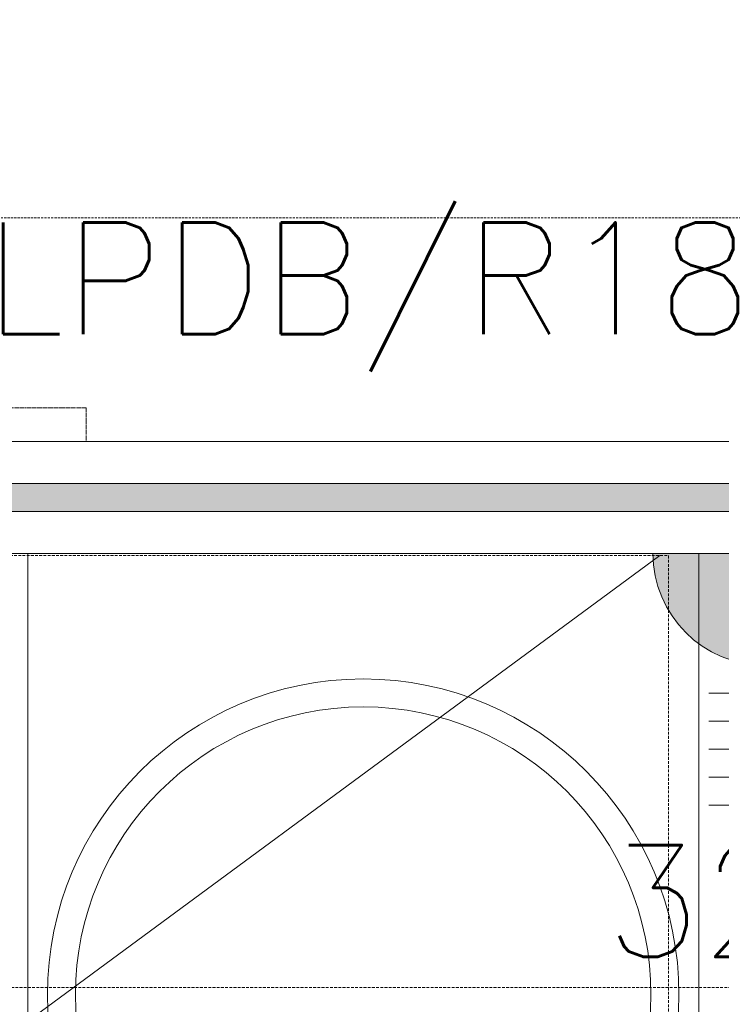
# Model space of a CAD drawing. Header units: millimetres. Extents: x -359 to 21654, y -24856 to 16255.
# Tile 19 of 31: x 8698 to 9325, y 2567 to 3447. Entities that reach past the tile are written whole.
import ezdxf
from ezdxf.enums import TextEntityAlignment as Align

# ---------------------------------------------------------------- set-up
doc = ezdxf.new("R2010")
doc.units = ezdxf.units.MM
doc.header["$MEASUREMENT"] = 0
for name, pattern in [('FP XREF (2)$0$( Hidden )', [0.375, 0.25, -0.125]), ('FP XREF (2)$0$HIDDEN', [0.375, 0.25, -0.125]), ('HIDDENX2', [0.75, 0.5, -0.25])]:
    doc.linetypes.add(name, pattern=pattern)
doc.layers.get('0').update_dxf_attribs({"color": 1, "lineweight": 5, "true_color": 0xff0000})
for name, color, linetype, lineweight, true_color in [('FP XREF (2)$0$A-COUNTER', 9, 'Continuous', 0, 0x808080), ('FP XREF (2)$0$A-Digital Display', 9, 'Continuous', 0, 0x808080), ('FP XREF (2)$0$A-EQUIP', 9, 'Continuous', 0, 0x808080), ('FP XREF (2)$0$A-JOINERY', 9, 'Continuous', 0, 0x808080), ('FP XREF (2)$0$CYAN', 9, 'Continuous', 0, 0x808080), ('FP XREF (2)$0$Exhaut Hoods', 9, 'Continuous', 0, 0x808080), ('FP XREF (2)$0$HATCH', 9, 'Continuous', 0, 0x808080), ('FP XREF (2)$0$XR-CP-DS$0$A-DOWN LIG', 9, 'Continuous', 0, 0x808080), ('M-MEP-ELPR-CKT', 7, 'HIDDENX2', 20, 0x960000), ('M-MEP-ELPR-SOCKET', 5, 'Continuous', 20, 0x0000ff)]:
    doc.layers.add(name, color=color, linetype=linetype, lineweight=lineweight, true_color=true_color)
doc.layers.add('M-MEP-ELSL-TEXT', color=7, linetype='Continuous', lineweight=20)
doc.layers.add('M-MEP-GEN', color=7, linetype='Continuous', lineweight=5)
doc.styles.add('Oswald Light', font='txt')
doc.styles.get("Standard").update_dxf_attribs({"font": 'romans.shx'})
doc.dimstyles.new('MDS-50', dxfattribs={"dimtxt": 100, "dimasz": 100, "dimexe": 50, "dimexo": 50, "dimgap": 25, "dimtad": 1, "dimdec": 0, "dimtxsty": 'Oswald Light', "dimcen": 0, "dimdle": 1.5875, "dimazin": 0, "dimtfac": 1, "dimtdec": 0, "dimtix": 1, "dimtmove": 0, "dimatfit": 0, "dimfxl": 1, "dimfrac": 2, "dimtolj": 1, "dimarcsym": 0})

# ---------------------------------------------------------------- blocks, each defined once
blk = doc.blocks.new('FP XREF (2)$0$A$C1ac69530')
at = {"layer": 'FP XREF (2)$0$HATCH'}
h = blk.add_hatch(color=256, dxfattribs=at)
h.dxf.hatch_style = 1
h.paths.add_polyline_path([(2000, -37.5), (300, -37.5), (300, -62.5), (2000, -62.5)])
h.paths.add_polyline_path([(4175, -687.5), (2300, -687.5), (2300, -712.5), (4175, -712.5), (5915, -712.5), (5915, -687.5)])
at = {"layer": 'FP XREF (2)$0$A-JOINERY'}
blk.add_lwpolyline([(5915, -687.5), (4175, -687.5), (2300, -687.5), (2300, -712.5), (4175, -712.5), (5915, -712.5)], close=True, dxfattribs=at)
blk = doc.blocks.new('FP XREF (2)$0$A$C807b513b')
at = {"layer": 'FP XREF (2)$0$A-EQUIP', "color": 0, "lineweight": -2}
for p, q in [((2515.08, -750), (3114.98, -750)), ((2515.08, -1500), (2515.08, -750)), ((3114.98, -750), (3114.98, -1500))]:
    blk.add_line(p, q, dxfattribs=at)
for radius in [282.26, 257.26]:
    blk.add_circle((2815.03, -1144.57), radius, dxfattribs=at)
blk = doc.blocks.new('FP XREF (2)$0$A$Ce5cdc398')
at = {"layer": 'FP XREF (2)$0$A-Digital Display', "linetype": 'FP XREF (2)$0$HIDDEN', "ltscale": 3}
blk.add_lwpolyline([(8557.5, -10410), (7807.5, -10410), (7807.5, -10380), (8557.5, -10380)], close=True, dxfattribs=at)
blk = doc.blocks.new('FP XREF (2)$0$A$Ce85b5983')
at = {"layer": 'FP XREF (2)$0$Exhaut Hoods', "linetype": 'FP XREF (2)$0$( Hidden )', "ltscale": 10}
blk.add_lwpolyline([(-9785.02, -10860), (-8420.02, -10860), (-8420.02, -11860), (-9785.02, -11860)], close=True, dxfattribs=at)
at = {"layer": 'FP XREF (2)$0$Exhaut Hoods'}
blk.add_lwpolyline([(-8427.75, -10860), (-9785.02, -11860)], dxfattribs=at)
blk = doc.blocks.new('FP XREF (2)')
at = {"layer": 'FP XREF (2)$0$A-COUNTER'}
for p, q in [((9805, 3070), (6190, 3070)), ((9805, 2970), (6090, 2970))]:
    blk.add_line(p, q, dxfattribs=at)
at = {"layer": 'FP XREF (2)$0$XR-CP-DS$0$A-DOWN LIG', "linetype": 'FP XREF (2)$0$( Hidden )', "ltscale": 8}
blk.add_lwpolyline([(9805, 3270), (6135, 3270), (6135, 3920), (3945, 3920), (3945, 3270), (650, 3270), (650, 2970), (4245, 2970), (4245, 3620), (5835, 3620), (5835, 2970), (9805, 2970)], close=True, dxfattribs=at)
blk.add_blockref('FP XREF (2)$0$A$Ce85b5983', (17698, 13828))
at = {"layer": 'FP XREF (2)$0$A-Digital Display'}
blk.add_blockref('FP XREF (2)$0$A$Ce5cdc398', (200, 13480), dxfattribs=at)
at = {"layer": 'FP XREF (2)$0$A-JOINERY'}
blk.add_blockref('FP XREF (2)$0$A$C1ac69530', (3890, 3720), dxfattribs=at)
at = {"layer": 'FP XREF (2)$0$CYAN'}
blk.add_blockref('FP XREF (2)$0$A$C807b513b', (6190, 3720), dxfattribs=at)
blk = doc.blocks.new('IS-5PIN')
h = blk.add_hatch(color=0)
h.dxf.hatch_style = 1
h.paths.add_polyline_path([(-100, 0), (100, 0, 1)])
at = {"color": 0}
for p, q in [((-50, 225), (50, 225)), ((-50, 200), (50, 200)), ((-50, 175), (50, 175)), ((-50, 150), (50, 150)), ((-50, 125), (50, 125))]:
    blk.add_line(p, q, dxfattribs=at)
blk.add_lwpolyline([(0, 100), (0, 250)], dxfattribs=at)
blk.add_lwpolyline([(-100, 0), (100, 0, 1), (-100, 0)], format="xyb", dxfattribs=at)
blk.add_attdef('XXA', text='', height=100, dxfattribs=at).set_placement((-275, 100), align=Align.MIDDLE_CENTER)

msp = doc.modelspace()

# ---------------------------------------------------------------- block references
msp.add_blockref('FP XREF (2)', (0, 0))

# ---------------------------------------------------------------- next in the draw order: linework, layer by layer
at = {"layer": 'M-MEP-ELPR-CKT', "ltscale": 5}
msp.add_lwpolyline([(3852.86, 2581.87), (9542.14, 2581.87, 0.414214), (9632.14, 2671.87), (9632.14, 2762.01, -0.198912), (9658.5, 2825.65), (9702.85, 2870), (9747.2, 2825.65, -0.198912), (9773.56, 2762.01), (9773.56, 2671.87, 0.414214), (9863.56, 2581.87), (9933.93, 2581.87, 0.414178), (10023.93, 2671.86), (10024.06, 3729.5, -0.199379), (10050.54, 3793.25), (11783.99, 5520.06, 0.348813)], format="xyb", dxfattribs=at)

# ---------------------------------------------------------------- next in the draw order: block references
at = {"layer": 'M-MEP-ELPR-SOCKET', "color": 34, "true_color": 0xa55200}
ref = msp.add_blockref('IS-5PIN', (9364, 2970), dxfattribs=dict(at, rotation=180))
ref.add_attrib('XXA', '32A', dxfattribs={"layer": '0', "color": 0, "height": 100}).set_placement((9345.46, 2659.12, 0.11), align=Align.MIDDLE_CENTER)

# ---------------------------------------------------------------- next in the draw order: texts
at = {"layer": 'M-MEP-GEN', "insert": (9008.84, 3199.28, 1134.39), "char_height": 100, "attachment_point": 5}
msp.add_mtext_dynamic_manual_height_columns('LPDB/R18', width=262.9048, gutter_width=3324.74, heights=[0], dxfattribs=at)

# ---------------------------------------------------------------- next in the draw order: leaders
at = {"layer": 'M-MEP-ELSL-TEXT'}
for points in [[(9702.85, 2970), (9702.85, 4431.65), (8223.8, 4431.65)], [(9362.84, 2970), (9364, 3941.13), (8223.19, 3941.13)]]:
    msp.add_leader(points, dimstyle='MDS-50', override={"dimgap": 25, "dimtad": 0}, dxfattribs=at)

doc.saveas('drawing.dxf')
